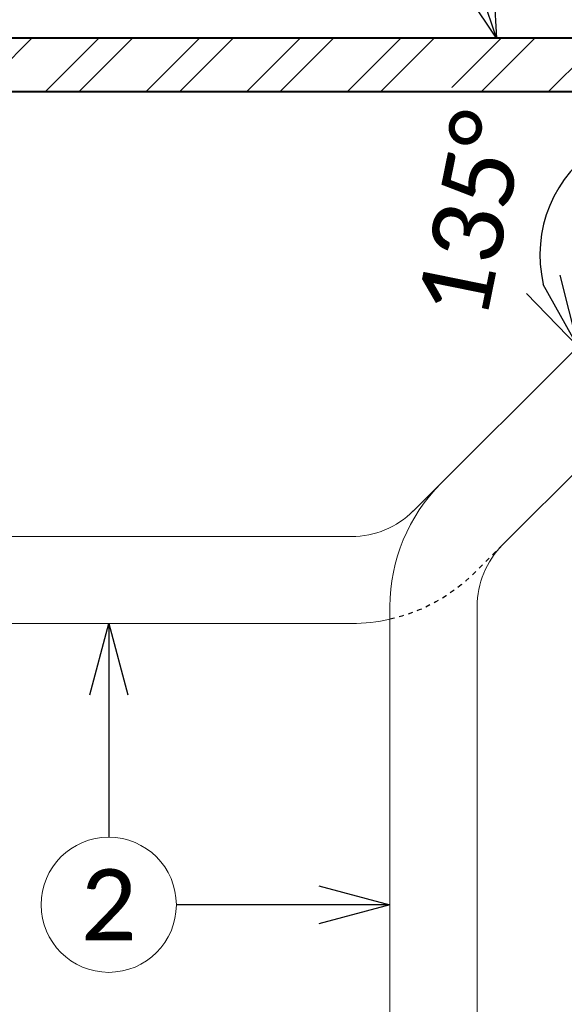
# Model space of a CAD drawing. Header units: metres. Extents: x -113 to 705, y -50 to 519.
# Tile 169 of 208: x 97 to 109, y 292 to 313. Entities that reach past the tile are written whole.
import ezdxf
from ezdxf import colors
from ezdxf.entities.mleader import LeaderData, LeaderLine
from ezdxf.enums import TextEntityAlignment as Align
from ezdxf.math import Vec2, Vec3

# ---------------------------------------------------------------- set-up
doc = ezdxf.new("R2010")
doc.units = ezdxf.units.M
doc.header["$MEASUREMENT"] = 0
doc.linetypes.add('Wisdot2', pattern=[0.125, 0.0625, -0.0625])
for name, color, linetype, lineweight in [('B_ANNO_DIM', 7, 'Continuous', 18), ('B_ANNO_SYMB', 7, 'Continuous', 18), ('B_ANNO_TEXT', 7, 'Continuous', 18), ('B_DETAIL', 7, 'Continuous', 18), ('B_DETAIL_HIDDEN', 7, 'Wisdot2', 25), ('B_DETAIL_OBJ', 7, 'Continuous', 40), ('B_STEEL', 92, 'Continuous', 18)]:
    doc.layers.add(name, color=color, linetype=linetype, lineweight=lineweight)
doc.styles.add('Annotative', font='calibri.ttf', dxfattribs={"height": 0.0625})
doc.styles.get("Standard").update_dxf_attribs({"font": 'calibri.ttf'})
doc.dimstyles.new('Annotative', dxfattribs={"dimscale": 0, "dimtxt": 0.0625, "dimasz": 0.0625, "dimexe": 0.03125, "dimexo": 0.03125, "dimgap": 0.03125, "dimtad": 1, "dimdec": 3, "dimzin": 3, "dimdsep": 46, "dimlunit": 4, "dimtxsty": 'Standard', "dimblk": 'OPEN30', "dimcen": 0.03125, "dimaunit": 1, "dimadec": 0, "dimazin": 3, "dimtfac": 0.75, "dimtdec": 3, "dimtofl": 0, "dimtmove": 0, "dimatfit": 3, "dimldrblk": 'OPEN30', "dimfxl": 1, "dimtfill": 1, "dimfrac": 1, "dimtolj": 1, "dimtzin": 0, "dimarcsym": 0})

# ---------------------------------------------------------------- blocks, each defined once
blk = doc.blocks.new('_Open30')
at = {"color": 0, "linetype": 'ByBlock', "lineweight": -2}
for p, q in [((-1, 0.268), (0, 0)), ((0, 0), (-1, -0.268)), ((0, 0), (-1, 0))]:
    blk.add_line(p, q, dxfattribs=at)
blk = doc.blocks.new('*D1872')
at = {"layer": 'B_ANNO_DIM', "color": 0, "lineweight": -2, "transparency": 16777216}
blk.add_arc((223.727, 41.189), 2.73, 121.8928, 193.1072, dxfattribs=at)
at = {"layer": 'Defpoints', "color": 0, "transparency": 16777216}
for p in [(223.727, 44.638), (221.796, 43.119), (223.713, 41.176), (223.727, 38.795), (218.325, 35.787)]:
    blk.add_point(p, dxfattribs=at)
at = {"layer": 'B_ANNO_DIM', "color": 0, "lineweight": -2, "transparency": 16777216, "xscale": 1.5, "yscale": 1.5, "zscale": 1.5}
for p, rotation in [((223.727, 43.919), 15.94637913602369), ((221.796, 39.259), 299.0536208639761)]:
    blk.add_blockref('_Open30', p, dxfattribs=dict(at, rotation=rotation))
at = {"layer": 'B_ANNO_DIM', "color": 0, "transparency": 16777216, "insert": (219.563, 42.034), "char_height": 1.5, "attachment_point": 5, "rotation": 78.5276, "bg_fill": 3, "box_fill_scale": 1.25, "bg_fill_color": 256, "bg_fill_true_color": 13158600, "bg_fill_transparency": 0}
blk.add_mtext('\\A1;135°', dxfattribs=at)
blk = doc.blocks.new('*U1841')
at = {"layer": 'B_STEEL'}
h = blk.add_hatch(dxfattribs=at)
h.set_pattern_fill('ANSI32', color=256, scale=4)
h.set_pattern_definition([(45, (147.736, -313.11), (-1.06066, 1.06066), []), (45, (148.4431, -313.11), (-1.06066, 1.06066), [])])
h.paths.add_polyline_path([(234.1182, 45.7634), (243.5557, 45.7634), (244.8491, 44.6384), (234.1182, 44.6384)])
h.paths.add_polyline_path([(228.2622, 45.7634), (234.1182, 45.7634), (234.1182, 44.6384), (228.2622, 44.6384)])
h.paths.add_polyline_path([(207.8419, 45.7634), (228.2622, 45.7634), (228.2622, 44.6384), (206.5558, 44.6384)])
h.paths.add_polyline_path([(185.5489, 45.7634), (190.2529, 45.7634), (191.5421, 44.6384), (185.5489, 44.6384)])
h.paths.add_polyline_path([(248.5785, 45.7634), (252.0101, 45.7634), (252.0101, 44.6384), (247.2851, 44.6384)])
at = {"layer": 'B_ANNO_SYMB'}
blk.add_circle((211.904, 27.4835), 1.4255, dxfattribs=at)
at = {"layer": 'B_DETAIL'}
for p, q in [((218.3251, 35.7874), (223.7134, 41.1758)), ((220.208, 35.0741), (223.929, 38.7952)), ((217.8353, 33.776), (217.8353, 22.387)), ((219.6722, 33.776), (219.6722, 22.387)), ((217.027, 33.4147), (207.129, 33.4147))]:
    blk.add_line(p, q, dxfattribs=at)
at = {"layer": 'B_DETAIL', "flags": 128}
blk.add_lwpolyline([(217.027, 35.2517), (207.129, 35.2517)], dxfattribs=at)
at = {"layer": 'B_DETAIL'}
for centre, radius, start, end in [((221.5091, 33.7758), 3.6739, 135, 180), ((217.0268, 37.0886), 1.8369, 270, 315), ((221.5091, 33.7758), 1.8369, 135, 180), ((217.0268, 37.0886), 3.6739, 270, 282.71179)]:
    blk.add_arc(centre, radius, start, end, dxfattribs=at)
at = {"layer": 'B_DETAIL_HIDDEN', "ltscale": 0.5, "flags": 128}
blk.add_lwpolyline([(220.211, 35.0741), (219.6246, 34.4908, -0.1418235), (217.8353, 33.5048)], format="xyb", dxfattribs=at)
at = {"style": 'Annotative'}
blk.add_attdef('DIM4', text='', height=1.5, dxfattribs=at).set_placement((73.9918, 167.7838), align=Align.MIDDLE_CENTER)
at = {"layer": 'B_ANNO_TEXT', "insert": (211.904, 27.4835), "char_height": 1.5, "width": 3.563823, "attachment_point": 5, "style": 'Annotative'}
blk.add_mtext('2', dxfattribs=at)
at = {"layer": 'B_ANNO_DIM'}
ml = blk.add_multileader_mtext('Standard', dxfattribs=at)
ml.set_content('', color=256)
ml.set_leader_properties()
ml.set_arrow_properties(name='OPEN30')
ml.build(insert=Vec2(0, 0))
ml.multileader.update_dxf_attribs({"text_right_attachment_type": 3, "dogleg_length": 0.0625, "arrow_head_size": 1.5, "scale": 24})
ctx = ml.context
ctx.base_point, ctx.scale, ctx.char_height, ctx.arrow_head_size, ctx.landing_gap_size, ctx.plane_origin, ctx.plane_x_axis, ctx.plane_y_axis = Vec3(218.1367, 51.5752), 24, 1.5, 1.5, 0.75, Vec3(220.1938, 45.4326), Vec3(0.3175593, -0.9482384), Vec3(0.9482384, 0.3175593)
ctx.right_attachment = 3
notes = []
notes.append((ctx, [(0, (1, 1, 0), (219.0894, 48.7305), (-0.3175593, 0.9482384), 1.5, [(0, [(220.083, 45.7634), (219.0894, 48.7305), (219.0894, 48.7305)], 0, [])])]))
ctx.mtext.insert, ctx.mtext.text_direction, ctx.mtext.rotation, ctx.mtext.flow_direction = Vec3(217.6637, 50.6258), Vec3(-0.3175593, 0.9482384), 1.8939507, 5
ml = blk.add_multileader_mtext('Standard', dxfattribs=at)
ml.set_content('', color=256)
ml.set_leader_properties()
ml.set_arrow_properties(name='OPEN30')
ml.build(insert=Vec2(0, 0))
ml.multileader.update_dxf_attribs({"text_right_attachment_type": 3, "dogleg_length": 0.0625, "arrow_head_size": 1.5, "scale": 24})
ctx = ml.context
ctx.base_point, ctx.scale, ctx.char_height, ctx.arrow_head_size, ctx.landing_gap_size, ctx.plane_origin, ctx.plane_x_axis, ctx.plane_y_axis = Vec3(211.904, 27.409), 24, 1.5, 1.5, 0.75, Vec3(211.904, 33.8869), Vec3(0, 1), Vec3(-1, 0)
ctx.right_attachment = 3
notes.append((ctx, [(0, (1, 1, 0), (211.904, 30.409), (0, -1), 1.5, [(0, [(211.904, 33.4147), (211.904, 30.409), (211.904, 30.409)], 0, [])])]))
ctx.mtext.insert, ctx.mtext.text_direction, ctx.mtext.rotation, ctx.mtext.flow_direction = Vec3(211.154, 28.159), Vec3(0, 1), 1.5707963, 5
ml = blk.add_multileader_mtext('Standard', dxfattribs=at)
ml.set_content('', color=256)
ml.set_leader_properties()
ml.set_arrow_properties(name='OPEN30')
ml.build(insert=Vec2(0, 0))
ml.multileader.update_dxf_attribs({"text_right_attachment_type": 3, "dogleg_length": 0.0625, "arrow_head_size": 1.5, "scale": 24})
ctx = ml.context
ctx.base_point, ctx.scale, ctx.char_height, ctx.arrow_head_size, ctx.landing_gap_size, ctx.plane_origin, ctx.plane_x_axis, ctx.plane_y_axis = Vec3(213.3295, 27.4835), 24, 1.5, 1.5, 0.75, Vec3(218.3074, 27.4835), Vec3(-1, 0), Vec3(0, -1)
ctx.right_attachment = 3
notes.append((ctx, [(0, (1, 1, 0), (214.8295, 27.4835), (-1, 0), 1.5, [(0, [(217.8353, 27.4835), (214.8295, 27.4835), (214.8295, 27.4835)], 0, [])])]))
ctx.mtext.insert, ctx.mtext.text_direction, ctx.mtext.rotation, ctx.mtext.flow_direction = Vec3(212.5795, 26.7335), Vec3(-1, 0), 3.1415927, 5
for ctx, leaders in notes:
    for number, flags, end, landing, length, lines in leaders:
        leader = LeaderData()
        leader.index, (leader.has_last_leader_line, leader.has_dogleg_vector, leader.attachment_direction) = number, flags
        leader.last_leader_point, leader.dogleg_vector, leader.dogleg_length = Vec3(end), Vec3(landing), length
        for number, points, colour, breaks in lines:
            line = LeaderLine()
            line.index, line.vertices, line.color, line.breaks = number, Vec3.list(points), colors.encode_raw_color(colour), breaks
            leader.lines.append(line)
        ctx.leaders.append(leader)
dim = blk.add_angular_dim_2l(base=(221.7962, 43.1192), line1=((223.7265, 44.6384), (223.7265, 38.7952)), line2=((218.3251, 35.7874), (223.7134, 41.1758)), dimstyle='Annotative', dxfattribs=at)
dim.commit()
dim.dimension.update_dxf_attribs({"geometry": '*D1872', "text_midpoint": (221.0512, 41.7318), "dimtype": 162})
at = {"layer": 'B_DETAIL_OBJ', "flags": 128}
blk.add_lwpolyline([(252.0101, 45.7634), (185.5489, 45.7634), (185.5489, 44.6384), (252.0101, 44.6384), (252.0101, 45.7634)], dxfattribs=at)

msp = doc.modelspace()

# ---------------------------------------------------------------- block references
msp.add_blockref('*U1841', (-112.829, 266.839))

doc.saveas('drawing.dxf')
